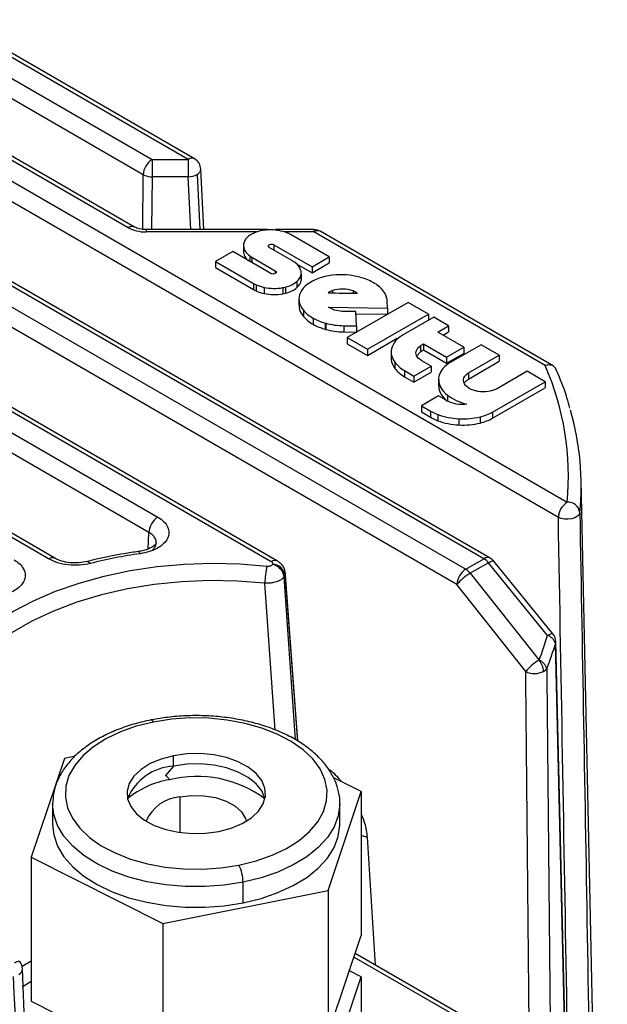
# Paper-space layout '_Isométrica' of a CAD drawing. Header units: millimetres. Extents: x -42 to 42, y -54 to 63.
# Tile 7 of 7: x 10 to 33, y 24 to 63. Entities that reach past the tile are written whole.
import ezdxf

# ---------------------------------------------------------------- set-up
doc = ezdxf.new("R2010")
doc.units = ezdxf.units.MM

psp = doc.layouts.new('_Isométrica')

# ---------------------------------------------------------------- linework, layer by layer
at = {"color": 7, "linetype": 'Continuous', "lineweight": 25}
for p, q in [((-1.815, 62.846), (31.344, 43.703)), ((30.991, 43.098), (-2.169, 62.241)), ((16.301, 57.3), (7.566, 62.342)), ((16.551, 57.324), (7.816, 62.367)), ((7.254, 61.693), (14.865, 57.3)), ((28.288, 41.478), (-5.463, 60.962)), ((13.921, 54.592), (2.467, 61.204)), ((14.171, 54.617), (2.717, 61.229)), ((14.511, 56.694), (6.9, 61.088)), ((28.039, 41.453), (-5.713, 60.937)), ((-6.432, 60.522), (27.319, 41.038)), ((26.966, 40.432), (-6.786, 59.917)), ((19.596, 41.337), (-10.034, 58.443)), ((19.846, 41.362), (-9.784, 58.468)), ((-10.754, 58.028), (15.09, 43.108)), ((14.737, 42.503), (-11.107, 57.422)), ((14.865, 57.3), (16.301, 57.3)), ((14.865, 57.3), (14.865, 56.61)), ((16.301, 57.3), (16.301, 56.61)), ((14.492, 54.522), (14.511, 56.694)), ((16.654, 56.705), (16.766, 54.515)), ((16.923, 54.515), (16.8, 56.917)), ((14.865, 56.61), (14.847, 54.515)), ((16.301, 56.61), (14.865, 56.61)), ((16.408, 54.515), (16.301, 56.61)), ((10.758, 41.451), (-14.356, 55.948)), ((11.008, 41.475), (-14.106, 55.973)), ((19.45, 54.515), (14.628, 54.515)), ((14.628, 54.515), (14.628, 54.423)), ((19.024, 54.423), (14.628, 54.423)), ((21.284, 54.515), (19.747, 54.515)), ((21.284, 54.423), (20.097, 54.423)), ((21.284, 54.515), (21.284, 54.423)), ((30.471, 49.119), (21.284, 54.423)), ((30.791, 49.104), (21.534, 54.448)), ((21.893, 53.436), (20.387, 54.306)), ((18.065, 53.644), (17.384, 53.251)), ((19.573, 52.773), (18.065, 53.644)), ((18.492, 53.879), (18.492, 53.634)), ((18.493, 53.861), (18.493, 53.616)), ((19.492, 53.892), (19.492, 53.829)), ((20.433, 53.278), (19.515, 53.808)), ((19.701, 53.916), (21.213, 53.043)), ((19.701, 53.916), (19.701, 53.7)), ((17.384, 53.251), (18.886, 52.384)), ((17.384, 53.251), (17.384, 53.006)), ((18.743, 53.475), (18.743, 53.252)), ((18.819, 53.424), (19.751, 52.886)), ((18.819, 53.424), (18.819, 53.208)), ((20.593, 53.156), (21.213, 52.798)), ((21.213, 53.043), (21.893, 53.436)), ((21.213, 52.798), (21.893, 53.191)), ((21.893, 53.436), (21.893, 53.191)), ((17.384, 53.006), (18.886, 52.139)), ((19.751, 52.886), (19.751, 52.768)), ((19.786, 52.859), (19.786, 52.795)), ((20.784, 52.754), (20.784, 52.509)), ((20.786, 52.543), (20.786, 52.788)), ((21.213, 53.043), (21.213, 52.798)), ((18.886, 52.384), (18.886, 52.139)), ((20.617, 52.46), (20.617, 52.215)), ((18.994, 52.328), (18.994, 52.083)), ((19.316, 52.224), (19.316, 51.979)), ((20.06, 52.213), (20.06, 51.968)), ((20.162, 52.236), (20.162, 51.991)), ((22.024, 52.095), (22.024, 52.004)), ((22.842, 52.081), (22.842, 51.991)), ((22.928, 52.043), (22.928, 51.989)), ((20.694, 51.764), (20.694, 51.519)), ((20.7, 51.675), (20.7, 51.43)), ((25.026, 51.628), (22.611, 50.234)), ((24.211, 51.402), (24.198, 51.685)), ((25.831, 51.163), (25.026, 51.628)), ((20.699, 51.519), (20.7, 51.43)), ((20.871, 51.313), (20.871, 51.068)), ((21.872, 51.436), (24.211, 51.402)), ((22.957, 51.263), (22.469, 51.27)), ((22.982, 50.693), (22.957, 51.263)), ((24.211, 51.402), (24.211, 51.157)), ((21.255, 51.005), (21.255, 50.76)), ((21.737, 50.808), (21.757, 50.802)), ((21.737, 50.808), (21.737, 50.563)), ((21.757, 50.802), (21.757, 50.557)), ((22.961, 51.175), (24.211, 51.157)), ((23.416, 49.769), (25.831, 51.163)), ((26.043, 51.04), (24.838, 50.344)), ((25.831, 51.163), (25.831, 50.918)), ((26.635, 50.699), (26.043, 51.04)), ((21.737, 50.563), (21.757, 50.557)), ((22.471, 50.701), (22.982, 50.693)), ((22.471, 50.701), (22.471, 50.456)), ((22.471, 50.456), (22.982, 50.448)), ((22.982, 50.693), (22.982, 50.448)), ((26.201, 50.448), (26.635, 50.699)), ((27.238, 49.85), (26.201, 50.448)), ((26.414, 50.326), (26.635, 50.454)), ((26.635, 50.699), (26.635, 50.454)), ((22.611, 50.234), (22.611, 49.989)), ((22.611, 50.234), (23.416, 49.769)), ((23.416, 49.524), (24.596, 50.205)), ((22.611, 49.989), (23.416, 49.524)), ((23.416, 49.769), (23.416, 49.524)), ((24.356, 49.658), (24.356, 49.413)), ((25.372, 49.508), (25.515, 49.662)), ((25.515, 49.907), (25.515, 49.662)), ((25.645, 49.984), (26.557, 49.457)), ((25.645, 49.984), (25.645, 49.739)), ((25.645, 49.739), (26.557, 49.212)), ((26.557, 49.457), (27.238, 49.85)), ((27.926, 49.948), (26.721, 49.252)), ((27.238, 49.85), (27.238, 49.605)), ((28.642, 49.535), (27.926, 49.948)), ((24.358, 49.611), (24.358, 49.366)), ((24.36, 49.413), (24.358, 49.366)), ((24.503, 49.25), (24.503, 49.005)), ((25.937, 49.099), (25.567, 49.313)), ((26.557, 49.212), (27.238, 49.605)), ((26.557, 49.457), (26.557, 49.212)), ((27.423, 48.831), (28.642, 49.535)), ((27.423, 48.586), (28.642, 49.29)), ((28.642, 49.535), (28.642, 49.29)), ((24.885, 48.921), (25.256, 48.706)), ((24.885, 48.921), (24.885, 48.676)), ((25.256, 48.706), (25.937, 49.099)), ((25.256, 48.461), (25.937, 48.854)), ((25.937, 49.099), (25.937, 48.854)), ((29.75, 48.895), (28.531, 48.191)), ((30.466, 48.482), (29.75, 48.895)), ((24.885, 48.676), (25.256, 48.461)), ((25.256, 48.706), (25.256, 48.461)), ((26.239, 48.566), (26.239, 48.321)), ((26.241, 48.519), (26.241, 48.274)), ((27.222, 48.529), (27.222, 48.55)), ((27.423, 48.831), (27.423, 48.586)), ((28.378, 47.276), (30.466, 48.482)), ((30.466, 48.482), (30.466, 48.237)), ((26.243, 48.321), (26.241, 48.274)), ((28.378, 47.031), (30.466, 48.237)), ((26.236, 47.919), (25.556, 47.527)), ((26.611, 47.703), (26.236, 47.919)), ((26.593, 47.947), (26.593, 47.714)), ((25.556, 47.527), (25.917, 47.318)), ((25.556, 47.527), (25.556, 47.282)), ((25.556, 47.282), (25.917, 47.073)), ((25.917, 47.318), (25.917, 47.073)), ((28.378, 47.276), (28.378, 47.031)), ((26.214, 47.177), (26.214, 46.932)), ((27.043, 47.01), (27.043, 46.765)), ((27.882, 47.084), (27.882, 46.839)), ((32.935, -4.105), (31.894, 44.577)), ((14.709, 41.842), (14.737, 42.503)), ((27.319, 41.038), (28.039, 41.453)), ((28.215, 41.296), (27.496, 40.881)), ((30.567, 38.414), (28.215, 41.296)), ((30.778, 38.478), (28.426, 41.361)), ((20.561, 34.267), (20.108, 40.738)), ((20.153, 40.891), (20.142, 40.8)), ((20.142, 40.8), (20.635, 34.226)), ((27.496, 40.881), (30.23, 37.429)), ((19.757, 34.656), (19.341, 40.483)), ((29.7, 36.981), (26.966, 40.432)), ((11.808, 33.619), (11.386, 33.535)), ((15.72, 33.23), (15.72, 33.638)), ((11.386, 33.535), (10.067, 29.608)), ((15.72, 33.23), (15.399, 32.848)), ((23.167, 32.216), (22.056, 32.773)), ((21.848, 28.29), (23.167, 32.216)), ((23.167, 32.216), (23.167, 26.5)), ((10.917, 31.729), (10.917, 30.912)), ((15.965, 32.004), (15.965, 30.595)), ((22.317, 30.912), (22.317, 31.729)), ((23.401, 30.401), (23.722, 25.326)), ((10.067, 29.608), (15.298, 26.986)), ((10.067, 29.608), (10.067, 23.893)), ((18.475, 27.802), (18.475, 28.618)), ((15.298, 26.986), (21.848, 28.29)), ((21.848, 28.29), (21.848, 22.574)), ((15.298, 26.986), (15.298, 21.27)), ((21.848, 22.574), (23.167, 26.5)), ((9.704, 25.284), (10.067, 25.495)), ((27.023, 23.251), (22.879, 25.643)), ((27.273, 23.276), (22.926, 25.785)), ((23.167, 24.867), (22.697, 25.103)), ((10.067, 24.685), (9.714, 24.458)), ((21.848, 20.941), (23.167, 24.867)), ((23.167, 24.867), (23.167, 22.418)), ((10.067, 23.893), (15.298, 21.27))]:
    psp.add_line(p, q, dxfattribs=at)
at = {"color": 7, "linetype": 'Continuous', "lineweight": 25, "flags": 128}
for points in [[(31.843, 43.285), (31.815, 43.209), (31.747, 43.139), (31.647, 43.082), (31.522, 43.043), (31.382, 43.024), (31.24, 43.028), (31.105, 43.053), (30.991, 43.098)], [(14.32, 41.742), (14.324, 41.742), (14.345, 41.731), (14.367, 41.702), (14.39, 41.655)], [(6.208, 33.533), (6.06, 34.162), (6.018, 34.796), (6.082, 35.429), (6.252, 36.055), (6.527, 36.67), (6.903, 37.266), (7.377, 37.838), (7.945, 38.381), (8.601, 38.89), (9.34, 39.359), (10.153, 39.786), (11.035, 40.164), (11.975, 40.492), (12.967, 40.766), (13.999, 40.983), (15.063, 41.142), (16.148, 41.24), (17.245, 41.277), (18.343, 41.253), (19.432, 41.167)], [(12.295, 41.345), (12.308, 41.347), (12.342, 41.339), (12.38, 41.313), (12.418, 41.269)], [(28.215, 41.296), (28.28, 41.332), (28.335, 41.356), (28.379, 41.369), (28.411, 41.369), (28.426, 41.361)], [(20.644, 34.221), (20.633, 34.374), (20.154, 40.891)], [(19.341, 40.483), (18.245, 40.567), (17.14, 40.586), (16.037, 40.541), (14.948, 40.431), (13.884, 40.257), (12.856, 40.022), (11.875, 39.728), (10.951, 39.377), (10.094, 38.974), (9.312, 38.523), (8.614, 38.028), (8.007, 37.494), (7.497, 36.928), (7.09, 36.335), (6.789, 35.721), (6.598, 35.092), (6.519, 34.455), (6.518, 34.25)], [(30.567, 38.414), (30.631, 38.449), (30.687, 38.474), (30.731, 38.486), (30.762, 38.487), (30.778, 38.478)], [(31.899, -4.865), (31.551, 9.741), (31.325, 19.193), (31.1, 28.644), (30.873, 38.096)], [(31.908, -4.755), (31.406, 16.39), (30.886, 38.181)], [(14.922, 34.975), (14.239, 34.807), (13.605, 34.584), (13.033, 34.312), (12.533, 33.995), (12.117, 33.641), (11.792, 33.256), (11.565, 32.848), (11.441, 32.426), (11.423, 31.998), (11.51, 31.572), (11.701, 31.158), (11.992, 30.764), (12.378, 30.399), (12.85, 30.068), (13.398, 29.779), (14.012, 29.539), (14.679, 29.351), (15.386, 29.221), (16.117, 29.149), (16.859, 29.138), (17.596, 29.189), (18.312, 29.299)], [(14.824, 35.057), (14.831, 35.058), (14.859, 35.048), (14.89, 35.02), (14.922, 34.975)], [(18.312, 29.299), (18.995, 29.467), (19.629, 29.69), (20.201, 29.962), (20.701, 30.279), (21.117, 30.633), (21.442, 31.018), (21.669, 31.426), (21.793, 31.848), (21.811, 32.277), (21.724, 32.702), (21.533, 33.116), (21.242, 33.51), (20.856, 33.876), (20.384, 34.206), (19.836, 34.495), (19.222, 34.735), (18.555, 34.923), (17.848, 35.054), (17.117, 35.125), (16.375, 35.136), (15.639, 35.085), (14.922, 34.975)], [(15.72, 33.638), (15.23, 33.508), (14.794, 33.326), (14.427, 33.097), (14.145, 32.832), (13.957, 32.541), (13.872, 32.233), (13.892, 31.922), (14.017, 31.62), (14.242, 31.337), (14.558, 31.085), (14.954, 30.873), (15.413, 30.71), (15.918, 30.602), (16.45, 30.552), (16.989, 30.564), (17.514, 30.636)], [(17.514, 30.636), (18.004, 30.766), (18.44, 30.949), (18.807, 31.177), (19.089, 31.442), (19.277, 31.734), (19.362, 32.041), (19.342, 32.352), (19.217, 32.655), (18.992, 32.938), (18.676, 33.19), (18.28, 33.401), (17.821, 33.564), (17.316, 33.673), (16.784, 33.722), (16.245, 33.71), (15.72, 33.638)], [(19.344, 31.933), (19.342, 31.944), (19.217, 32.246), (18.992, 32.529), (18.676, 32.781), (18.28, 32.993), (17.821, 33.156), (17.316, 33.264), (16.784, 33.313), (16.245, 33.302), (15.72, 33.23)], [(15.965, 32.004), (16.436, 32.062), (16.918, 32.054), (17.383, 31.979), (17.803, 31.842), (18.154, 31.651), (18.415, 31.418), (18.573, 31.154), (18.605, 31.04)], [(18.475, 28.618), (17.724, 28.501), (16.953, 28.444), (16.175, 28.448), (15.405, 28.514), (14.658, 28.639), (13.947, 28.822), (13.286, 29.058), (12.688, 29.345), (12.162, 29.676), (11.719, 30.046), (11.368, 30.446), (11.114, 30.871), (10.963, 31.311), (10.917, 31.724)], [(22.317, 31.734), (22.317, 31.698), (22.256, 31.25), (22.091, 30.811), (21.824, 30.39), (21.459, 29.993), (21.005, 29.628), (20.468, 29.303), (19.86, 29.023), (19.192, 28.793), (18.475, 28.618)], [(10.917, 30.912), (10.963, 30.495), (11.114, 30.054), (11.368, 29.63), (11.719, 29.229), (12.162, 28.86), (12.688, 28.529), (13.286, 28.242), (13.947, 28.005), (14.658, 27.822), (15.405, 27.697), (16.175, 27.632), (16.953, 27.627), (17.724, 27.684), (18.475, 27.802)], [(18.475, 27.802), (19.192, 27.977), (19.86, 28.206), (20.468, 28.487), (21.005, 28.812), (21.459, 29.176), (21.824, 29.573), (22.091, 29.995), (22.256, 30.434), (22.317, 30.881), (22.317, 30.912)], [(23.167, 30.479), (23.186, 30.474), (23.401, 30.401)]]:
    psp.add_lwpolyline(points, dxfattribs=at)
at = {"color": 7, "linetype": 'Continuous', "lineweight": 25}
for centre, radius, start, end in [((15.28, 56.651), 0.77, 122.6523, 176.7703), ((16.446, 57.108), 0.24, 64.1284, 127.1821), ((16.301, 56.891), 0.5, 2.9184, 60.0027), ((14.855, 57.349), 0.739, 242.3183, 270.7855), ((16.288, 57.363), 0.753, 270.9622, 299.0659), ((16.56, 56.925), 0.24, 292.9885, 357.9094), ((14.067, 54.393), 0.247, 65.2435, 126.2182), ((21.284, 54.015), 0.5, 60.0027, 90), ((21.43, 54.224), 0.247, 65.0771, 126.2333), ((20.527, 44.738), 10.866, 354.5348, 23.7758), ((21.088, 44.348), 10.808, 354.3567, 16.1095), ((31.76, 43.055), 0.77, 122.6523, 176.7703), ((31.366, 43.223), 0.481, 7.5054, 92.6233), ((15.506, 42.459), 0.77, 122.6523, 176.7703), ((10.904, 41.252), 0.247, 64.8879, 126.2505), ((17.092, 22.631), 19.215, 98.0831, 104.0783), ((28.184, 41.262), 0.24, 64.1284, 127.1821), ((27.702, 40.896), 0.651, 37.9787, 58.8941), ((28.039, 41.045), 0.5, 39.2069, 60.0027), ((22.017, 40.475), 2.676, 164.9919, 179.8291), ((19.742, 41.138), 0.247, 65.0854, 126.2326), ((19.511, 40.647), 0.604, 8.7424, 76.4916), ((19.623, 40.707), 0.528, 10.163, 86.8295), ((27.735, 40.389), 0.77, 122.6523, 176.7703), ((26.983, 40.48), 0.651, 37.9787, 58.8941), ((19.94, 40.871), 0.214, 321.7048, 340.7111), ((28.421, 39.249), 1.876, 119.5541, 140.8899), ((30.414, 37.959), 0.479, 16.519, 71.3879), ((30.39, 38.162), 0.5, 1.3687, 39.2069), ((30.712, 38.17), 0.178, 335.0994, 1.1792), ((31.155, 35.798), 1.876, 119.5541, 140.8899), ((29.633, 36.935), 0.775, 3.7677, 39.6456), ((30.049, 36.962), 0.501, 16.0368, 68.8922), ((30.048, 37.703), 0.802, 244.2233, 296.5501), ((30.265, 37.265), 0.313, 296.9496, 328.3159), ((15.854, 31.1), 2.134, 93.598, 157.0313), ((15.264, 32.558), 0.32, 23.5138, 64.988), ((16.12, 29.217), 3.514, 99.2169, 129.3947), ((16.646, 28.262), 4.556, 53.681, 103.8221), ((16.069, 30.452), 1.555, 93.8292, 157.7956), ((16.944, 28.612), 1.532, 0.2439, 26.6747), ((9.572, 25.215), 0.256, 81.5965, 132.4708), ((9.222, 25.152), 0.5, 2.2913, 39.2069), ((9.473, 25.187), 0.249, 294.2807, 356.5428)]:
    psp.add_arc(centre, radius, start, end, dxfattribs=at)
for points, knots in [([(13.921, 54.592), (14.011, 54.54), (14.123, 54.496), (14.368, 54.438), (14.5, 54.423), (14.628, 54.423)], [0, 0, 0, 0, 0.5, 0.5, 1, 1, 1, 1]), ([(14.628, 54.515), (14.582, 54.516), (14.491, 54.519), (14.367, 54.541), (14.257, 54.573), (14.199, 54.602), (14.171, 54.617)], [0, 0, 0, 0, 0.25946, 0.511811, 0.758238, 1, 1, 1, 1]), ([(18.493, 53.616), (18.509, 53.537), (18.535, 53.418), (18.648, 53.319), (18.687, 53.284)], [0, 0, 0, 0, 0.655486, 1, 1, 1, 1]), ([(30.893, 48.982), (30.892, 48.99), (30.885, 49.023), (30.845, 49.065), (30.776, 49.12), (30.682, 49.145), (30.573, 49.146), (30.507, 49.128), (30.471, 49.119)], [0, 0, 0, 0, 0.05168, 0.210431, 0.374501, 0.639323, 0.80779, 1, 1, 1, 1]), ([(31.448, 47.429), (31.412, 47.565), (31.291, 48.02), (31.086, 48.549), (30.916, 48.941), (30.881, 49.022)], [0, 0, 0, 0, 0.253794, 0.846676, 1, 1, 1, 1]), ([(27.273, 48.431), (27.278, 48.445), (27.298, 48.505), (27.369, 48.551), (27.423, 48.586)], [0, 0, 0, 0, 0.246591, 1, 1, 1, 1]), ([(15.09, 43.108), (15.279, 42.999), (15.414, 42.862), (15.514, 42.642), (15.531, 42.566), (15.529, 42.412), (15.51, 42.337), (15.439, 42.19), (15.387, 42.119), (15.253, 41.989), (15.169, 41.928), (14.981, 41.822), (14.873, 41.776), (14.642, 41.702), (14.52, 41.674), (14.39, 41.655)], [0, 0, 0, 0, 0.25, 0.25, 0.375, 0.375, 0.5, 0.5, 0.625, 0.625, 0.75, 0.75, 0.875, 0.875, 1, 1, 1, 1]), ([(31.539, 10.806), (31.475, 14.835), (31.303, 25.592), (31.111, 36.362), (30.991, 43.098)], [0, 0, 0, 0, 0.374471, 1, 1, 1, 1]), ([(31.843, 43.285), (31.896, 40.322), (32.003, 34.344), (32.158, 25.307), (32.311, 16.123), (32.462, 6.792), (32.559, 0.524), (32.608, -2.635)], [0, 0, 0, 0, 0.193503, 0.390254, 0.590254, 0.793503, 1, 1, 1, 1]), ([(14.893, 41.809), (14.907, 41.824), (14.935, 41.854), (14.968, 41.9), (15.013, 41.979), (15.042, 42.096), (15.014, 42.224), (14.95, 42.33), (14.869, 42.42), (14.783, 42.474), (14.737, 42.503)], [0, 0, 0, 0, 0.067003, 0.132845, 0.197256, 0.393666, 0.597716, 0.706114, 0.843055, 1, 1, 1, 1]), ([(15.03, 42.087), (15.027, 42.075), (15.021, 42.048), (14.935, 41.953), (14.757, 41.855), (14.537, 41.781), (14.394, 41.755), (14.32, 41.742)], [0, 0, 0, 0, 0.191579, 0.416871, 0.683226, 0.835079, 1, 1, 1, 1]), ([(12.418, 41.269), (12.142, 41.2), (11.832, 41.18), (11.391, 41.228), (11.249, 41.257), (10.984, 41.338), (10.865, 41.389), (10.758, 41.451)], [0, 0, 0, 0, 0.5, 0.5, 0.75, 0.75, 1, 1, 1, 1]), ([(12.296, 41.346), (12.182, 41.323), (11.954, 41.279), (11.598, 41.289), (11.266, 41.351), (11.094, 41.434), (11.008, 41.475)], [0, 0, 0, 0, 0.254883, 0.505996, 0.754124, 1, 1, 1, 1]), ([(14.32, 41.742), (14.132, 41.714), (13.589, 41.631), (12.914, 41.497), (12.435, 41.38), (12.296, 41.346)], [0, 0, 0, 0, 0.272239, 0.788217, 1, 1, 1, 1]), ([(9.389, 41.41), (9.462, 41.368), (9.527, 41.322), (9.64, 41.222), (9.688, 41.169), (9.8, 41.003), (9.835, 40.883), (9.823, 40.706), (9.809, 40.646), (9.759, 40.531), (9.724, 40.475), (9.635, 40.369), (9.58, 40.317), (9.455, 40.223), (9.385, 40.18), (9.306, 40.141)], [0, 0, 0, 0, 0.125, 0.125, 0.25, 0.25, 0.5, 0.5, 0.625, 0.625, 0.75, 0.75, 0.875, 0.875, 1, 1, 1, 1]), ([(19.432, 41.167), (19.476, 41.163), (19.522, 41.167), (19.602, 41.191), (19.634, 41.21), (19.652, 41.234)], [0, 0, 0, 0, 0.5, 0.5, 1, 1, 1, 1]), ([(20.153, 40.89), (20.145, 40.942), (20.129, 41.044), (20.055, 41.178), (19.961, 41.287), (19.883, 41.338), (19.846, 41.362)], [0, 0, 0, 0, 0.274254, 0.535762, 0.778754, 1, 1, 1, 1]), ([(20.108, 40.738), (20.097, 40.726), (20.076, 40.7), (20.034, 40.662), (19.985, 40.627), (19.928, 40.594), (19.865, 40.564), (19.786, 40.534), (19.677, 40.504), (19.523, 40.479), (19.405, 40.481), (19.341, 40.483)], [0, 0, 0, 0, 0.0788858, 0.1601716, 0.2434689, 0.3283206, 0.4142129, 0.5005921, 0.6236546, 0.793462, 1, 1, 1, 1]), ([(22.316, 31.735), (22.316, 31.738), (22.332, 31.893), (22.275, 32.202), (22.142, 32.649), (21.908, 33.076), (21.592, 33.48), (21.191, 33.856), (20.712, 34.197), (20.163, 34.498), (19.554, 34.752), (18.898, 34.955), (18.204, 35.105), (17.486, 35.2), (16.754, 35.239), (16.02, 35.221), (15.373, 35.157), (14.982, 35.086), (14.824, 35.057)], [0, 0, 0, 0, 0.001076, 0.065564, 0.129865, 0.194854, 0.261217, 0.329064, 0.398026, 0.467569, 0.537245, 0.606823, 0.676258, 0.74557, 0.814806, 0.884024, 0.953279, 1, 1, 1, 1]), ([(14.824, 35.057), (14.702, 35.031), (14.348, 34.956), (13.789, 34.79), (13.17, 34.544), (12.605, 34.249), (12.105, 33.907), (11.68, 33.522), (11.34, 33.101), (11.095, 32.652), (10.943, 32.189), (10.926, 31.876), (10.918, 31.723)], [0, 0, 0, 0, 0.055943, 0.16173, 0.267887, 0.374451, 0.481398, 0.588442, 0.694861, 0.799651, 0.901929, 1, 1, 1, 1]), ([(21.835, 33.148), (21.998, 33.013), (22.187, 32.857), (22.347, 32.645), (22.369, 32.616)], [0, 0, 0, 0, 0.8621804, 1, 1, 1, 1]), ([(23.167, 31.32), (23.216, 31.2), (23.345, 30.889), (23.379, 30.587), (23.401, 30.401)], [0, 0, 0, 0, 0.384735, 1, 1, 1, 1]), ([(11.418, -17.898), (11.143, -10.833), (10.584, 3.52), (10.012, 17.88), (9.722, 25.172)], [0, 0, 0, 0, 0.492188, 1, 1, 1, 1])]:
    psp.add_open_spline(points, degree=3, knots=knots, dxfattribs=at)
for points in [[(19.047, 54.433), (18.882, 54.38), (18.751, 54.308), (18.651, 54.216)], [(19.615, 54.507), (19.412, 54.511), (19.223, 54.486), (19.047, 54.433)], [(20.185, 54.4), (20.009, 54.464), (19.819, 54.5), (19.615, 54.507)], [(20.387, 54.306), (20.324, 54.341), (20.259, 54.372), (20.185, 54.4)], [(18.651, 54.216), (18.539, 54.108), (18.487, 53.989), (18.493, 53.861)], [(19.492, 53.892), (19.533, 53.939), (19.628, 53.953), (19.701, 53.916)], [(18.493, 53.861), (18.505, 53.719), (18.589, 53.589), (18.743, 53.475)], [(19.515, 53.808), (19.477, 53.833), (19.47, 53.863), (19.492, 53.892)], [(18.743, 53.475), (18.768, 53.457), (18.793, 53.44), (18.819, 53.424)], [(20.565, 53.189), (20.524, 53.22), (20.481, 53.249), (20.433, 53.278)], [(20.784, 52.754), (20.797, 52.908), (20.722, 53.058), (20.565, 53.189)], [(19.599, 52.761), (19.59, 52.765), (19.581, 52.769), (19.573, 52.773)], [(19.786, 52.859), (19.843, 52.792), (19.711, 52.722), (19.599, 52.761)], [(19.751, 52.886), (19.765, 52.877), (19.777, 52.869), (19.786, 52.859)], [(20.617, 52.46), (20.716, 52.55), (20.771, 52.646), (20.784, 52.754)], [(18.886, 52.384), (18.921, 52.364), (18.956, 52.346), (18.994, 52.328)], [(20.162, 52.236), (20.351, 52.285), (20.502, 52.361), (20.617, 52.46)], [(20.617, 52.215), (20.716, 52.305), (20.771, 52.401), (20.784, 52.509)], [(21.467, 52.576), (21.123, 52.449), (20.869, 52.255), (20.755, 52.026)], [(22.028, 52.706), (21.825, 52.682), (21.64, 52.638), (21.467, 52.576)], [(23.109, 52.628), (22.765, 52.719), (22.388, 52.745), (22.028, 52.706)], [(23.639, 52.417), (23.481, 52.505), (23.305, 52.574), (23.109, 52.628)], [(24.024, 52.105), (23.926, 52.222), (23.8, 52.325), (23.639, 52.417)], [(18.886, 52.139), (18.921, 52.119), (18.956, 52.101), (18.994, 52.083)], [(18.994, 52.328), (19.095, 52.283), (19.198, 52.25), (19.316, 52.224)], [(18.994, 52.083), (19.095, 52.038), (19.198, 52.005), (19.316, 51.979)], [(19.316, 52.224), (19.566, 52.172), (19.814, 52.169), (20.06, 52.213)], [(19.316, 51.979), (19.566, 51.927), (19.814, 51.924), (20.06, 51.968)], [(20.06, 52.213), (20.095, 52.22), (20.129, 52.227), (20.162, 52.236)], [(20.06, 51.968), (20.095, 51.975), (20.129, 51.982), (20.162, 51.991)], [(20.162, 51.991), (20.351, 52.041), (20.502, 52.116), (20.617, 52.215)], [(20.755, 52.026), (20.7, 51.912), (20.684, 51.796), (20.7, 51.675)], [(22.024, 52.095), (21.958, 52.071), (21.898, 52.041), (21.848, 52.007)], [(21.848, 52.007), (22.239, 52.001), (22.63, 51.996), (23.021, 51.988)], [(22.842, 52.081), (22.594, 52.176), (22.266, 52.18), (22.024, 52.095)], [(22.928, 52.043), (22.9, 52.057), (22.872, 52.069), (22.842, 52.081)], [(23.021, 51.988), (22.992, 52.008), (22.961, 52.026), (22.928, 52.043)], [(24.185, 51.788), (24.161, 51.899), (24.108, 52.003), (24.024, 52.105)], [(20.7, 51.675), (20.72, 51.549), (20.776, 51.43), (20.871, 51.313)], [(24.198, 51.685), (24.196, 51.719), (24.192, 51.753), (24.185, 51.788)], [(20.7, 51.43), (20.72, 51.304), (20.776, 51.185), (20.871, 51.068)], [(20.871, 51.313), (20.968, 51.198), (21.096, 51.096), (21.255, 51.005)], [(22.197, 51.3), (22.071, 51.33), (21.961, 51.376), (21.872, 51.436)], [(22.469, 51.27), (22.375, 51.272), (22.287, 51.281), (22.197, 51.3)], [(20.871, 51.068), (20.968, 50.953), (21.096, 50.851), (21.255, 50.76)], [(21.255, 51.005), (21.399, 50.925), (21.558, 50.859), (21.737, 50.808)], [(21.757, 50.802), (21.986, 50.74), (22.222, 50.707), (22.471, 50.701)], [(21.255, 50.76), (21.399, 50.68), (21.558, 50.614), (21.737, 50.563)], [(21.757, 50.557), (21.986, 50.495), (22.222, 50.462), (22.471, 50.456)], [(24.671, 50.232), (24.562, 50.145), (24.483, 50.051), (24.428, 49.948)], [(24.838, 50.344), (24.777, 50.309), (24.722, 50.272), (24.671, 50.232)], [(24.428, 49.948), (24.373, 49.838), (24.349, 49.727), (24.358, 49.611)], [(25.367, 49.516), (25.302, 49.659), (25.357, 49.798), (25.515, 49.907)], [(25.515, 49.907), (25.556, 49.934), (25.601, 49.959), (25.645, 49.984)], [(25.515, 49.662), (25.556, 49.689), (25.601, 49.714), (25.645, 49.739)], [(24.358, 49.611), (24.37, 49.486), (24.418, 49.368), (24.503, 49.25)], [(24.358, 49.366), (24.37, 49.241), (24.418, 49.123), (24.503, 49.005)], [(24.503, 49.25), (24.595, 49.127), (24.721, 49.019), (24.885, 48.921)], [(25.567, 49.313), (25.47, 49.373), (25.405, 49.438), (25.367, 49.516)], [(26.721, 49.252), (26.66, 49.217), (26.605, 49.18), (26.554, 49.139)], [(24.503, 49.005), (24.595, 48.882), (24.721, 48.774), (24.885, 48.676)], [(26.311, 48.855), (26.255, 48.746), (26.232, 48.635), (26.241, 48.519)], [(26.554, 49.139), (26.445, 49.052), (26.366, 48.959), (26.311, 48.855)], [(26.241, 48.519), (26.26, 48.314), (26.379, 48.117), (26.593, 47.947)], [(27.222, 48.55), (27.229, 48.659), (27.298, 48.753), (27.423, 48.831)], [(27.736, 48.108), (27.435, 48.178), (27.234, 48.345), (27.222, 48.529)], [(26.241, 48.274), (26.26, 48.069), (26.379, 47.872), (26.593, 47.702)], [(27.808, 48.093), (27.784, 48.098), (27.76, 48.102), (27.736, 48.108)], [(28.531, 48.191), (28.336, 48.087), (28.075, 48.05), (27.808, 48.093)], [(26.593, 47.947), (26.793, 47.792), (27.056, 47.667), (27.364, 47.591)], [(26.941, 47.593), (26.814, 47.615), (26.709, 47.65), (26.611, 47.703)], [(25.917, 47.318), (26.009, 47.266), (26.107, 47.219), (26.214, 47.177)], [(27.364, 47.591), (27.226, 47.568), (27.082, 47.57), (26.941, 47.593)], [(27.882, 47.084), (28.07, 47.131), (28.232, 47.195), (28.378, 47.276)], [(25.917, 47.073), (26.009, 47.021), (26.107, 46.974), (26.214, 46.932)], [(26.214, 47.177), (26.467, 47.082), (26.748, 47.026), (27.043, 47.01)], [(26.214, 46.932), (26.467, 46.837), (26.748, 46.781), (27.043, 46.765)], [(27.043, 47.01), (27.335, 46.995), (27.617, 47.021), (27.882, 47.084)], [(27.882, 46.839), (28.07, 46.886), (28.232, 46.95), (28.378, 47.031)], [(27.043, 46.765), (27.335, 46.751), (27.617, 46.776), (27.882, 46.839)], [(19.652, 41.234), (19.664, 41.271), (19.643, 41.311), (19.596, 41.337)], [(30.23, 37.429), (30.35, 37.753), (30.463, 38.081), (30.567, 38.414)], [(30.873, 38.096), (30.768, 37.76), (30.654, 37.428), (30.531, 37.1)], [(30.1, -6.836), (29.976, 7.765), (29.842, 22.37), (29.7, 36.981)], [(30.531, 37.1), (30.672, 22.485), (30.802, 7.876), (30.925, -6.729)], [(11.087, -18.181), (10.523, -3.831), (9.951, 10.523), (9.369, 24.884)]]:
    psp.add_open_spline(points, degree=3, dxfattribs=at)

doc.saveas('drawing.dxf')
